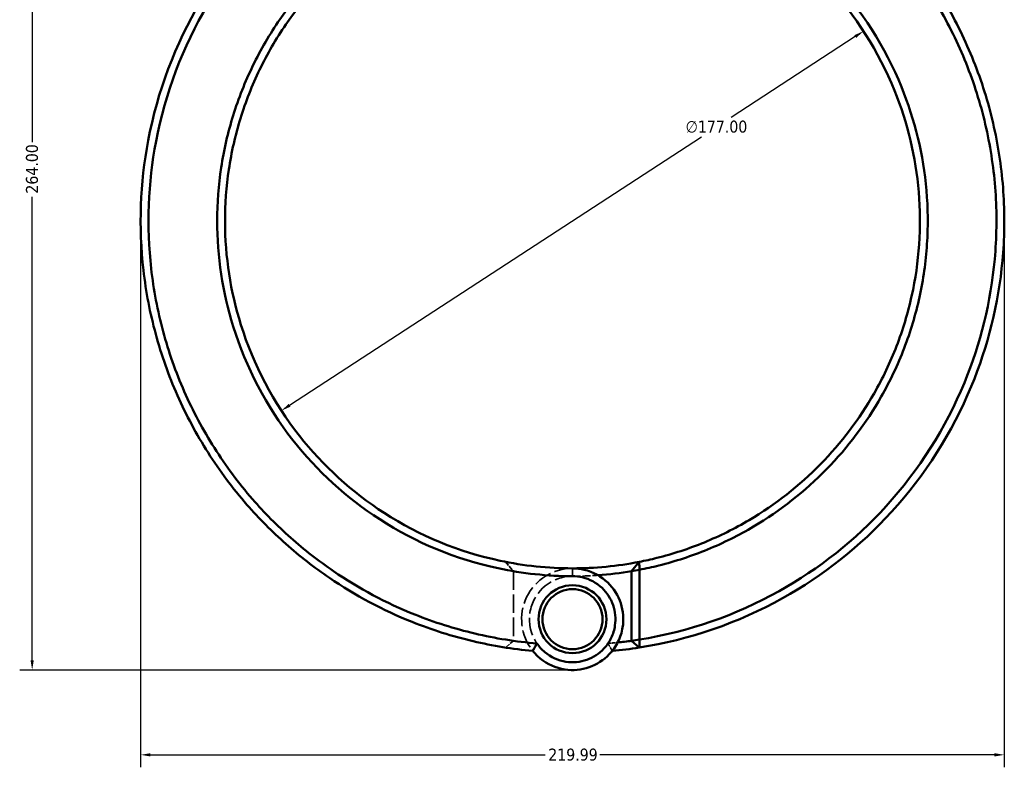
# Model space of a CAD drawing. Header units: millimetres. Extents: x 0 to 898, y 0 to 874.
# Tile 3 of 16: x 274 to 525, y 183 to 373. Entities that reach past the tile are written whole.
import ezdxf

# ---------------------------------------------------------------- set-up
doc = ezdxf.new("R2010")
doc.units = ezdxf.units.MM
doc.linetypes.add('DASHED', pattern=[0.2067, 0.1654, -0.0413])
for name, color, linetype, lineweight in [('Dimension (ANSI)', 7, 'Continuous', 25), ('Hidden (ANSI)', 7, 'DASHED', 35), ('Hidden Narrow (ANSI)', 7, 'DASHED', 25), ('Visible (ANSI)', 7, 'Continuous', 50), ('Visible Narrow (ANSI)', 7, 'Continuous', 35)]:
    doc.layers.add(name, color=color, linetype=linetype, lineweight=lineweight)
doc.styles.add('Note Text (ANSI)', font='tahoma.ttf')
doc.dimstyles.new('Default - mm (ANSI)', dxfattribs={"dimtxt": 3.048, "dimasz": 2.5, "dimexe": 3.175, "dimexo": 1.6002, "dimgap": 0.8, "dimtad": 0, "dimtoh": 1, "dimrnd": 1e-08, "dimzin": 4, "dimdsep": 46, "dimtxsty": 'Note Text (ANSI)', "dimcen": 0.09, "dimdle": 10, "dimclrd": 256, "dimclre": 256, "dimclrt": 256, "dimadec": 1, "dimazin": 1, "dimtfac": 1, "dimtofl": 0, "dimtmove": 0, "dimatfit": 3, "dimfxl": 1, "dimtolj": 1, "dimtzin": 4, "dimlwd": -1, "dimlwe": -1, "dimarcsym": 0})

# ---------------------------------------------------------------- blocks, each defined once
blk = doc.blocks.new('*D7')
at = {"layer": 'Defpoints', "color": 0, "transparency": 16777216}
for p in [(488.72, 370.31), (340.44, 273.65)]:
    blk.add_point(p, dxfattribs=at)
at = {"layer": 'Dimension (ANSI)', "transparency": 16777216}
for p, q in [((486.63, 368.94), (454.98, 348.32)), ((342.54, 275.02), (447.49, 343.43))]:
    blk.add_line(p, q, dxfattribs=at)
for points in [[(486.4, 369.29), (486.85, 368.59), (488.72, 370.31)], [(342.31, 275.36), (342.77, 274.67), (340.44, 273.65)]]:
    blk.add_solid(points, dxfattribs=at)
at = {"layer": 'Dimension (ANSI)', "transparency": 16777216, "insert": (443.4, 347.52), "char_height": 3.048, "attachment_point": 1, "style": 'Note Text (ANSI)'}
blk.add_mtext('\\A1;∅177.00', dxfattribs=at)
blk = doc.blocks.new('*D8')
at = {"layer": 'Defpoints', "color": 0, "transparency": 16777216}
for p in [(304.58, 321.98), (524.58, 323.04), (524.58, 185.98)]:
    blk.add_point(p, dxfattribs=at)
at = {"layer": 'Dimension (ANSI)', "transparency": 16777216}
for p, q in [((524.58, 321.44), (524.58, 182.8)), ((304.58, 320.38), (304.58, 182.8)), ((307.08, 185.98), (407.62, 185.98)), ((522.08, 185.98), (421.54, 185.98))]:
    blk.add_line(p, q, dxfattribs=at)
for points in [[(307.08, 186.4), (307.08, 185.56), (304.58, 185.98)], [(522.08, 186.4), (522.08, 185.56), (524.58, 185.98)]]:
    blk.add_solid(points, dxfattribs=at)
at = {"layer": 'Dimension (ANSI)', "transparency": 16777216, "insert": (408.42, 187.57), "char_height": 3.048, "attachment_point": 1, "style": 'Note Text (ANSI)'}
blk.add_mtext('\\A1;219.99', dxfattribs=at)
blk = doc.blocks.new('*D9')
at = {"layer": 'Defpoints', "color": 0, "transparency": 16777216}
for p in [(276.95, 471.58), (379.87, 471.58), (414.91, 207.58)]:
    blk.add_point(p, dxfattribs=at)
at = {"layer": 'Dimension (ANSI)', "transparency": 16777216}
for p, q in [((378.27, 471.58), (273.78, 471.58)), ((276.95, 469.08), (276.95, 342.04)), ((276.95, 210.08), (276.95, 328.13)), ((413.31, 207.58), (273.78, 207.58))]:
    blk.add_line(p, q, dxfattribs=at)
for points in [[(276.54, 469.08), (277.37, 469.08), (276.95, 471.58)], [(276.54, 210.08), (277.37, 210.08), (276.95, 207.58)]]:
    blk.add_solid(points, dxfattribs=at)
at = {"layer": 'Dimension (ANSI)', "transparency": 16777216, "insert": (275.37, 328.93), "char_height": 3.048, "attachment_point": 1, "rotation": 90, "style": 'Note Text (ANSI)'}
blk.add_mtext('\\A1;264.00', dxfattribs=at)

msp = doc.modelspace()

# ---------------------------------------------------------------- linework, layer by layer
at = {"layer": 'Hidden (ANSI)', "ltscale": 6.955698}
msp.add_line((397.565, 235.131), (399.532, 232.769), dxfattribs=at)
at = {"layer": 'Hidden (ANSI)', "ltscale": 28.554111}
msp.add_line((399.532, 232.74), (399.532, 215.034), dxfattribs=at)
at = {"layer": 'Hidden (ANSI)', "ltscale": 6.246969}
msp.add_line((399.532, 215.014), (397.554, 213.306), dxfattribs=at)
at = {"layer": 'Hidden (ANSI)', "ltscale": 28.129631}
msp.add_arc((414.582, 220.53), 12.95, 90, 218.62559, dxfattribs=at)
at = {"layer": 'Hidden (ANSI)', "ltscale": 24.38356}
msp.add_arc((414.582, 321.98), 90.5, 260.42733, 270, dxfattribs=at)
at = {"layer": 'Hidden (ANSI)', "ltscale": 27.240925}
for start, end in [(90, 325.70068), (214.29932, 90)]:
    msp.add_arc((414.582, 220.53), 10.95, start, end, dxfattribs=at)
at = {"layer": 'Hidden (ANSI)', "ltscale": 12.440241}
msp.add_arc((414.582, 321.98), 90.5, 270, 274.13505, dxfattribs=at)
at = {"layer": 'Hidden (ANSI)', "ltscale": 11.509372}
msp.add_arc((414.582, 321.98), 108, 261.98966, 265.1954, dxfattribs=at)
at = {"layer": 'Hidden (ANSI)', "ltscale": 4.714792}
msp.add_arc((414.582, 321.98), 108, 274.8046, 276.11784, dxfattribs=at)
at = {"layer": 'Hidden (ANSI)', "ltscale": 0.077192}
msp.add_rational_spline([(399.532, 232.74), (399.532, 232.755), (399.532, 232.769)], [1.07909612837, 1.079092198, 1.07908824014], degree=2, dxfattribs=at)
at = {"layer": 'Hidden (ANSI)', "ltscale": 0.05175}
msp.add_rational_spline([(399.532, 215.014), (399.532, 215.024), (399.532, 215.034)], [1.08739744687, 1.08741944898, 1.08744144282], degree=2, dxfattribs=at)
at = {"layer": 'Hidden (ANSI)', "ltscale": 5.652906}
for points in [[(404.465, 212.446), (404.81, 213.085), (405.168, 213.727), (405.537, 214.359)], [(423.628, 214.359), (423.997, 213.727), (424.355, 213.085), (424.699, 212.446)]]:
    msp.add_open_spline(points, degree=3, dxfattribs=at)
at = {"layer": 'Hidden Narrow (ANSI)', "ltscale": 0.024203}
msp.add_line((414.582, 231.48), (414.582, 231.489), dxfattribs=at)
at = {"layer": 'Visible (ANSI)'}
for p, q in [((429.632, 232.769), (431.599, 235.131)), ((431.632, 233.11), (429.632, 232.769)), ((429.632, 232.769), (429.632, 215.014)), ((431.632, 215.324), (431.632, 233.11)), ((429.632, 215.014), (431.632, 215.324)), ((431.611, 213.306), (429.632, 215.014))]:
    msp.add_line(p, q, dxfattribs=at)
for radius in [8.65, 7.65]:
    msp.add_circle((414.582, 220.53), radius, dxfattribs=at)
for radius, start, end in [(88.5, 270, 281.08595), (90.5, 274.13505, 279.57267), (110, 275.27715, 278.90553), (108, 276.11784, 278.01034)]:
    msp.add_arc((414.582, 321.98), radius, start, end, dxfattribs=at)
for points, knots in [([(380.235, 426.48), (366.421, 421.94), (353.527, 414.627), (333.571, 397.333), (325.873, 388.097), (313.393, 366.945), (308.857, 354.891), (304.444, 331.561), (304.04, 320.388), (305.303, 309.409), (305.935, 303.919), (306.98, 298.478), (309.877, 287.815), (311.727, 282.594), (316.189, 272.489), (318.801, 267.606), (324.728, 258.288), (328.042, 253.853), (334.754, 246.155), (338.064, 242.816), (345.082, 236.588), (348.791, 233.699), (359.259, 226.571), (366.34, 222.802), (378.794, 217.823), (383.995, 216.178), (394.281, 213.748), (399.357, 212.918), (404.465, 212.446)], [0.3169911, 0.3169911, 0.3169911, 0.3169911, 0.712874, 0.712874, 1.036181, 1.036181, 1.3820516, 1.3820516, 1.6835247, 1.6835247, 1.6835247, 1.8342613, 1.8342613, 1.9849979, 1.9849979, 2.1357345, 2.1357345, 2.286471, 2.286471, 2.4145971, 2.4145971, 2.5427232, 2.5427232, 2.7605376, 2.7605376, 2.9091478, 2.9091478, 3.0493207, 3.0493207, 3.0493207, 3.0493207]), ([(405.54, 214.349), (400.209, 214.797), (394.912, 215.642), (384.5, 218.106), (379.386, 219.726), (367.142, 224.632), (360.182, 228.344), (349.896, 235.364), (346.253, 238.209), (339.36, 244.34), (336.11, 247.627), (329.523, 255.203), (326.271, 259.568), (320.46, 268.735), (317.901, 273.539), (313.532, 283.475), (311.723, 288.609), (308.896, 299.089), (307.879, 304.436), (307.268, 309.829), (306.047, 320.615), (306.464, 331.585), (310.837, 354.48), (315.31, 366.301), (327.585, 387.032), (335.148, 396.079), (354.735, 413.012), (367.38, 420.167), (380.921, 424.61), (383.018, 425.298), (385.137, 425.922), (387.273, 426.48)], [-3.057758, -3.057758, -3.057758, -3.057758, -2.9091478, -2.9091478, -2.7605376, -2.7605376, -2.5427232, -2.5427232, -2.4145971, -2.4145971, -2.286471, -2.286471, -2.1357345, -2.1357345, -1.9849979, -1.9849979, -1.8342613, -1.8342613, -1.6835247, -1.6835247, -1.6835247, -1.3820516, -1.3820516, -1.036181, -1.036181, -0.712874, -0.712874, -0.3169911, -0.3169911, -0.3169911, -0.2556583, -0.2556583, -0.2556583, -0.2556583]), ([(431.611, 213.306), (444.38, 215.307), (456.791, 219.581), (478.454, 231.641), (487.879, 239.104), (504.416, 257.245), (511.321, 268.105), (520.417, 290.025), (523.102, 300.872), (524.118, 311.878), (524.625, 317.381), (524.717, 322.923), (524.068, 333.959), (523.326, 339.454), (521.026, 350.271), (519.467, 355.593), (515.566, 365.944), (513.225, 370.973), (508.217, 379.899), (505.653, 383.852), (500.04, 391.4), (496.99, 394.994), (488.169, 404.132), (481.984, 409.278), (471.229, 416.4), (466.962, 418.833), (458.14, 423.107), (453.586, 424.949), (448.93, 426.48)], [0.1557141, 0.1557141, 0.1557141, 0.1557141, 0.5088597, 0.5088597, 0.8329778, 0.8329778, 1.1791536, 1.1791536, 1.4806404, 1.4806404, 1.4806404, 1.6313839, 1.6313839, 1.7821273, 1.7821273, 1.9328707, 1.9328707, 2.0836142, 2.0836142, 2.2117461, 2.2117461, 2.339878, 2.339878, 2.5577023, 2.5577023, 2.6911519, 2.6911519, 2.8246015, 2.8246015, 2.8246015, 2.8246015]), ([(441.891, 426.48), (444.027, 425.922), (446.146, 425.298), (448.244, 424.61), (452.809, 423.112), (457.273, 421.31), (465.923, 417.127), (470.108, 414.746), (480.659, 407.775), (486.728, 402.737), (495.39, 393.787), (498.386, 390.267), (503.903, 382.872), (506.424, 378.997), (511.351, 370.248), (513.656, 365.317), (517.501, 355.166), (519.041, 349.945), (521.318, 339.331), (522.056, 333.938), (522.713, 323.103), (522.632, 317.66), (522.144, 312.254), (521.166, 301.443), (518.547, 290.782), (509.646, 269.228), (502.876, 258.542), (486.643, 240.686), (477.384, 233.337), (456.181, 221.509), (444.084, 217.315), (431.632, 215.324)], [-2.8859344, -2.8859344, -2.8859344, -2.8859344, -2.8246015, -2.8246015, -2.8246015, -2.6911519, -2.6911519, -2.5577023, -2.5577023, -2.339878, -2.339878, -2.2117461, -2.2117461, -2.0836142, -2.0836142, -1.9328707, -1.9328707, -1.7821273, -1.7821273, -1.6313839, -1.6313839, -1.4806404, -1.4806404, -1.4806404, -1.1791536, -1.1791536, -0.8329778, -0.8329778, -0.5088597, -0.5088597, -0.1585481, -0.1585481, -0.1585481, -0.1585481]), ([(414.582, 412.47), (408.289, 412.47), (401.996, 411.811), (388.736, 409.004), (381.816, 406.642), (371.713, 401.772), (368.263, 399.82), (361.647, 395.482), (358.481, 393.096), (349.63, 385.465), (344.426, 379.663), (337.463, 369.551), (335.167, 365.611), (331.193, 357.431), (329.514, 353.191), (326.814, 344.508), (325.791, 340.064), (324.426, 331.073), (324.082, 326.527), (324.082, 321.98), (324.082, 312.886), (325.464, 303.794), (331.419, 284.644), (336.595, 274.779), (349.544, 258.263), (357.052, 251.412), (374.673, 240.029), (384.961, 235.776), (401.882, 232.161), (408.232, 231.49), (414.582, 231.49)], [-3.1415927, -3.1415927, -3.1415927, -3.1415927, -2.9329923, -2.9329923, -2.6923512, -2.6923512, -2.5612274, -2.5612274, -2.4301035, -2.4301035, -2.1738189, -2.1738189, -2.0230633, -2.0230633, -1.8723076, -1.8723076, -1.721552, -1.721552, -1.5707963, -1.5707963, -1.5707963, -1.269285, -1.269285, -0.9058855, -0.9058855, -0.5735244, -0.5735244, -0.2104855, -0.2104855, 0, 0, 0, 0]), ([(431.632, 233.11), (433.291, 233.429), (434.942, 233.793), (440.814, 235.265), (444.971, 236.632), (453.045, 239.953), (456.961, 241.905), (467.524, 248.163), (473.799, 253.094), (484.728, 264.283), (489.415, 270.507), (495.486, 281.175), (497.437, 285.295), (500.696, 293.782), (502.006, 298.149), (503.954, 307.029), (504.593, 311.542), (505.186, 320.614), (505.14, 325.172), (504.752, 329.701), (503.976, 338.759), (501.825, 347.699), (494.26, 366.268), (488.262, 375.656), (473.955, 391.006), (465.892, 397.191), (447.369, 407.031), (436.758, 410.392), (422.142, 412.233), (418.362, 412.47), (414.582, 412.47)], [-2.9520828, -2.9520828, -2.9520828, -2.9520828, -2.8960876, -2.8960876, -2.7514101, -2.7514101, -2.6067325, -2.6067325, -2.3444335, -2.3444335, -2.0882164, -2.0882164, -1.9375005, -1.9375005, -1.7867846, -1.7867846, -1.6360687, -1.6360687, -1.4853528, -1.4853528, -1.4853528, -1.183921, -1.183921, -0.820549, -0.820549, -0.4882732, -0.4882732, -0.1252877, -0.1252877, 0, 0, 0, 0]), ([(414.582, 233.48), (408.387, 233.48), (402.192, 234.133), (385.682, 237.652), (375.64, 241.792), (358.427, 252.881), (351.087, 259.558), (338.413, 275.665), (333.335, 285.293), (327.474, 303.998), (326.103, 312.885), (326.083, 321.78), (326.073, 326.227), (326.398, 330.676), (327.715, 339.476), (328.706, 343.826), (331.331, 352.331), (332.964, 356.485), (336.839, 364.501), (339.08, 368.363), (345.88, 378.278), (350.967, 383.97), (359.627, 391.458), (362.725, 393.8), (369.201, 398.058), (372.58, 399.974), (382.474, 404.756), (389.254, 407.076), (402.247, 409.833), (408.415, 410.48), (414.582, 410.48)], [0, 0, 0, 0, 0.2104855, 0.2104855, 0.5735244, 0.5735244, 0.9058855, 0.9058855, 1.269285, 1.269285, 1.5707963, 1.5707963, 1.5707963, 1.721552, 1.721552, 1.8723076, 1.8723076, 2.0230633, 2.0230633, 2.1738189, 2.1738189, 2.4301035, 2.4301035, 2.5612274, 2.5612274, 2.6923512, 2.6923512, 2.9329923, 2.9329923, 3.1415927, 3.1415927, 3.1415927, 3.1415927]), ([(414.582, 410.48), (418.287, 410.48), (421.991, 410.247), (436.314, 408.439), (446.711, 405.137), (464.85, 395.477), (472.74, 389.406), (486.729, 374.348), (492.584, 365.143), (499.952, 346.95), (502.037, 338.197), (502.776, 329.334), (503.146, 324.902), (503.181, 320.444), (502.581, 311.573), (501.946, 307.161), (500.022, 298.484), (498.733, 294.219), (495.53, 285.931), (493.616, 281.909), (487.664, 271.499), (483.074, 265.429), (472.385, 254.521), (466.253, 249.716), (455.937, 243.621), (452.114, 241.719), (444.233, 238.486), (440.176, 237.155), (434.572, 235.754), (433.089, 235.423), (431.599, 235.131)], [0, 0, 0, 0, 0.1252877, 0.1252877, 0.4882732, 0.4882732, 0.820549, 0.820549, 1.183921, 1.183921, 1.4853528, 1.4853528, 1.4853528, 1.6360687, 1.6360687, 1.7867846, 1.7867846, 1.9375005, 1.9375005, 2.0882164, 2.0882164, 2.3444335, 2.3444335, 2.6067325, 2.6067325, 2.7514101, 2.7514101, 2.8960876, 2.8960876, 2.9476687, 2.9476687, 2.9476687, 2.9476687]), ([(404.465, 212.446), (405.025, 211.746), (405.657, 211.104), (408.149, 209.051), (410.351, 208.072), (414.719, 207.413), (416.861, 207.611), (420.772, 208.972), (422.546, 210.113), (424.85, 212.534), (425.598, 213.6), (426.173, 214.755), (426.749, 215.91), (427.152, 217.154), (427.697, 220.479), (427.533, 222.615), (426.225, 226.567), (425.089, 228.383), (421.933, 231.438), (419.836, 232.591), (416.602, 233.361), (415.592, 233.48), (414.582, 233.48)], [-4.0504507, -4.0504507, -4.0504507, -4.0504507, -3.8407027, -3.8407027, -3.2936987, -3.2936987, -2.8015791, -2.8015791, -2.3200674, -2.3200674, -2.0191226, -2.0191226, -2.0191226, -1.7181778, -1.7181778, -1.2366661, -1.2366661, -0.7585337, -0.7585337, -0.2304142, -0.2304142, 0, 0, 0, 0]), ([(431.632, 233.11), (431.627, 233.447), (431.621, 233.784), (431.61, 234.457), (431.605, 234.794), (431.599, 235.131)], [-0.29899951, -0.29899951, -0.29899951, -0.29899951, -0.14951534, -0.14951534, 0, 0, 0, 0]), ([(414.582, 231.49), (415.423, 231.49), (416.263, 231.393), (418.956, 230.761), (420.711, 229.815), (423.378, 227.288), (424.353, 225.778), (425.503, 222.464), (425.672, 220.661), (425.252, 217.831), (424.925, 216.767), (424.449, 215.776), (423.972, 214.784), (423.345, 213.866), (421.399, 211.774), (419.887, 210.782), (416.539, 209.598), (414.699, 209.424), (410.953, 209.998), (409.068, 210.853), (406.777, 212.779), (406.102, 213.525), (405.54, 214.349)], [0, 0, 0, 0, 0.2304142, 0.2304142, 0.7585337, 0.7585337, 1.2366661, 1.2366661, 1.7181778, 1.7181778, 2.0191226, 2.0191226, 2.0191226, 2.3200674, 2.3200674, 2.8015791, 2.8015791, 3.2936987, 3.2936987, 3.8407027, 3.8407027, 4.113669, 4.113669, 4.113669, 4.113669]), ([(405.54, 214.349), (405.356, 214.034), (405.175, 213.717), (404.821, 213.083), (404.646, 212.764), (404.474, 212.445)], [-0.28321923, -0.28321923, -0.28321923, -0.28321923, -0.14163621, -0.14163621, 0, 0, 0, 0]), ([(431.611, 213.306), (431.615, 213.642), (431.618, 213.979), (431.625, 214.651), (431.629, 214.988), (431.632, 215.324)], [-0.27027253, -0.27027253, -0.27027253, -0.27027253, -0.13514386, -0.13514386, 0, 0, 0, 0])]:
    msp.add_open_spline(points, degree=3, knots=knots, dxfattribs=at)
msp.add_open_spline([(404.474, 212.445), (404.471, 212.446), (404.468, 212.446), (404.465, 212.446)], degree=3, dxfattribs=at)
at = {"layer": 'Visible Narrow (ANSI)'}
msp.add_line((414.582, 231.589), (414.582, 233.38), dxfattribs=at)

# ---------------------------------------------------------------- dimensions: what is measured, and where the dimension line sits
at = {"layer": 'Dimension (ANSI)'}
for base, p1, p2, angle, picture, middle in [((276.9542, 471.5799), (414.9126, 207.5848), (379.8744, 471.5799), 90, '*D9', (276.9542, 335.0845)), ((524.5773, 185.9799), (304.5824, 321.9799), (524.5773, 323.0392), 180, '*D8', (414.5824, 185.9799))]:
    dim = msp.add_linear_dim(base=base, p1=p1, p2=p2, angle=angle, dimstyle='Default - mm (ANSI)', override={"dimgap": 0.8, "dimtoh": 0, "dimdec": 2, "dimtol": 0, "dimlim": 0, "dimtp": 0, "dimtm": 0, "dimtdec": 2, "dimatfit": 1}, dxfattribs=at)
    dim.commit()
    dim.dimension.update_dxf_attribs({"geometry": picture, "text_midpoint": middle, "dimtype": 160})
dim = msp.add_diameter_dim_2p(p1=(340.444, 273.651), p2=(488.721, 370.309), dimstyle='Default - mm (ANSI)', override={"dimgap": 0.8, "dimtih": 1, "dimdec": 2, "dimlfac": 1, "dimtol": 0, "dimlim": 0, "dimtp": 0, "dimtm": 0, "dimtdec": 2, "dimtofl": 1, "dimatfit": 2}, dxfattribs=at)
dim.commit()
dim.dimension.update_dxf_attribs({"geometry": '*D7', "text_midpoint": (451.239, 345.875), "dimtype": 163})

doc.saveas('drawing.dxf')
